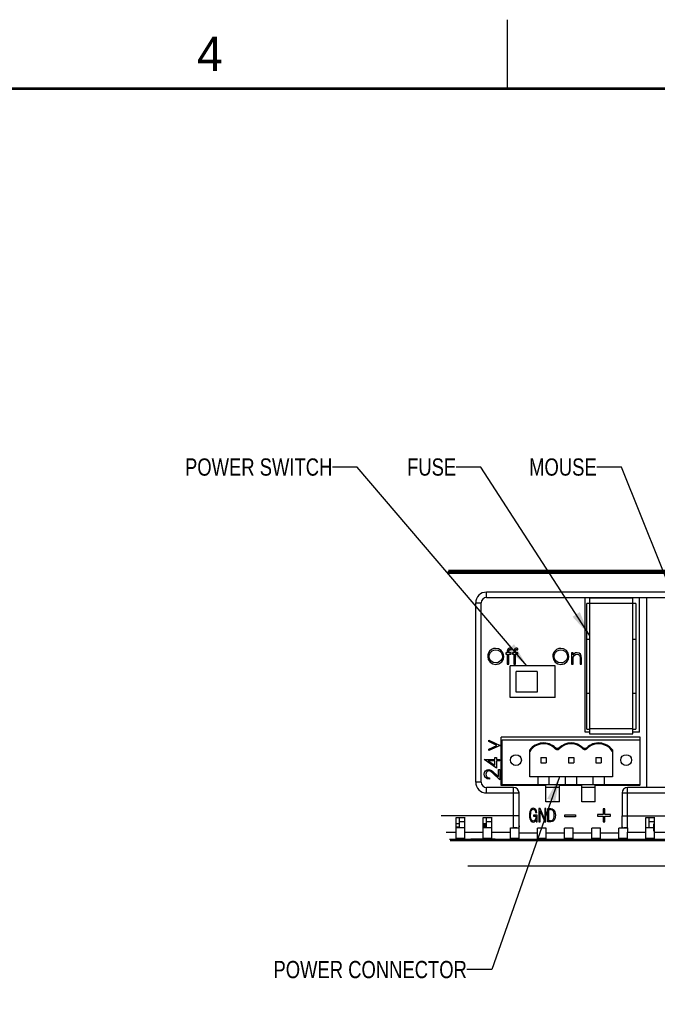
# Model space of a CAD drawing. Header units: inches. Extents: x 0 to 34, y 0 to 22.
# Tile 29 of 31: x 17.7 to 22.3, y 14.9 to 22. Entities that reach past the tile are written whole.
import ezdxf

# ---------------------------------------------------------------- set-up
doc = ezdxf.new("R2010")
doc.units = ezdxf.units.IN
doc.header["$LTSCALE"] = 1.87
doc.header["$MEASUREMENT"] = 0
doc.layers.get('0').update_dxf_attribs({"linetype": 'CONTINUOUS'})
doc.layers.add('DETAIL', color=7, linetype='CONTINUOUS')
doc.styles.get("Standard").update_dxf_attribs({"font": 'txt', "width": 0.8})
doc.styles.add('TEXTSTYLE_2', font='txt')
doc.dimstyles.get("Standard").update_dxf_attribs({"dimtxt": 0.125, "dimasz": 0.18, "dimexe": 0.18, "dimexo": 0.0625, "dimgap": 0.09, "dimtad": 0, "dimtih": 1, "dimtoh": 1, "dimdec": 3, "dimzin": 4, "dimdsep": 46, "dimtxsty": 'STANDARD', "dimblk": '_FILLED', "dimblk1": '_FILLED', "dimblk2": '_FILLED', "dimcen": 0.09, "dimadec": 0, "dimazin": 0, "dimtol": 1, "dimtp": 0.01, "dimtm": 0.01, "dimtfac": 1, "dimtdec": 3, "dimtofl": 0, "dimtmove": 0, "dimatfit": 3, "dimldrblk": '_FILLED', "dimfxl": 1, "dimtolj": 1, "dimtzin": 4, "dimarcsym": 0})

# ---------------------------------------------------------------- blocks, each defined once
blk = doc.blocks.new('_FILLED')
at = {"color": 0, "linetype": 'BYBLOCK'}
blk.add_solid([(0, 0), (-1, 0.174), (-1, -0.174)], dxfattribs=at)

msp = doc.modelspace()

# ---------------------------------------------------------------- linework, layer by layer
at = {"color": 2, "linetype": 'CONTINUOUS'}
msp.add_line((21.25, 22), (21.25, 21.5), dxfattribs=at)
at = {"color": 6, "linetype": 'CONTINUOUS'}
for p, q in [((28.0648, 18.0047), (20.8228, 18.0047)), ((20.8151, 17.985), (28.0929, 17.985)), ((28.086, 17.9929), (20.8182, 17.9929)), ((20.8197, 17.9968), (28.079, 17.9968)), ((21.0994, 17.8078), (21.0994, 17.8472)), ((22.7741, 17.8472), (21.0994, 17.8472)), ((21.0994, 17.8078), (22.774, 17.8078)), ((21.8162, 16.8324), (21.8162, 17.8078)), ((22.2099, 16.8324), (22.2099, 17.8078)), ((22.2608, 17.8078), (22.2608, 16.4299)), ((21.0206, 17.7685), (21.0206, 16.4693)), ((21.0206, 17.7685), (21.06, 17.7685)), ((21.06, 16.4693), (21.06, 17.7685)), ((21.2709, 17.4401), (21.2669, 17.4404)), ((21.2756, 17.4292), (21.279, 17.4279)), ((21.279, 17.4279), (21.279, 17.4383)), ((21.3193, 17.4401), (21.3153, 17.4404)), ((21.324, 17.4292), (21.3274, 17.4279)), ((21.3274, 17.4279), (21.3274, 17.4383)), ((21.2391, 17.4062), (21.2391, 17.3962)), ((21.2505, 17.4062), (21.2391, 17.4062)), ((21.2391, 17.3962), (21.2505, 17.3962)), ((21.2509, 17.4269), (21.2505, 17.4192)), ((21.2505, 17.4192), (21.2505, 17.4062)), ((21.2505, 17.3962), (21.2505, 17.325)), ((21.2605, 17.325), (21.2605, 17.3962)), ((21.2605, 17.3962), (21.2776, 17.3962)), ((21.2606, 17.4062), (21.2606, 17.4175)), ((21.2776, 17.4062), (21.2606, 17.4062)), ((21.2776, 17.3962), (21.2776, 17.4062)), ((21.2876, 17.4062), (21.2876, 17.3962)), ((21.2989, 17.4062), (21.2876, 17.4062)), ((21.2876, 17.3962), (21.2989, 17.3962)), ((21.2994, 17.4269), (21.2989, 17.4192)), ((21.2989, 17.4192), (21.2989, 17.4062)), ((21.2989, 17.3962), (21.2989, 17.325)), ((21.3089, 17.325), (21.309, 17.3962)), ((21.309, 17.4062), (21.309, 17.4175)), ((21.326, 17.4062), (21.309, 17.4062)), ((21.309, 17.3962), (21.326, 17.3962)), ((21.326, 17.3962), (21.326, 17.4062)), ((21.7174, 17.4062), (21.7174, 17.325)), ((21.7273, 17.4062), (21.7174, 17.4062)), ((21.7273, 17.3915), (21.7273, 17.4062)), ((21.7786, 17.3632), (21.7786, 17.325)), ((21.7886, 17.325), (21.7886, 17.3665)), ((21.1666, 17.3221), (21.1898, 17.3267)), ((21.2505, 17.325), (21.2605, 17.325)), ((21.2707, 17.0834), (21.2707, 17.3118)), ((21.5979, 17.3118), (21.2707, 17.3118)), ((21.2989, 17.325), (21.3089, 17.325)), ((21.5979, 17.0834), (21.5979, 17.3118)), ((21.6513, 17.335), (21.6388, 17.3335)), ((21.6392, 17.3221), (21.6623, 17.3267)), ((21.7174, 17.325), (21.7273, 17.325)), ((21.7273, 17.325), (21.7273, 17.3544)), ((21.7786, 17.325), (21.7886, 17.325)), ((21.5979, 17.0834), (21.2707, 17.0834)), ((21.206, 16.4448), (21.206, 16.796)), ((22.2138, 16.796), (21.206, 16.796)), ((21.8479, 16.8324), (21.8162, 16.8324)), ((22.2099, 16.8324), (22.1629, 16.8324)), ((22.2138, 16.7762), (22.2138, 16.796)), ((21.1159, 16.7626), (21.1159, 16.7734)), ((21.175, 16.7356), (21.1159, 16.7626)), ((21.1159, 16.7087), (21.175, 16.7356)), ((21.1159, 16.6979), (21.1159, 16.7087)), ((21.1601, 16.6338), (21.1601, 16.6466)), ((21.1601, 16.6466), (21.1715, 16.6466)), ((21.1715, 16.6466), (21.1715, 16.6338)), ((21.0831, 16.6318), (21.0831, 16.6338)), ((21.0831, 16.6338), (21.1601, 16.6338)), ((21.1715, 16.5711), (21.0831, 16.6318)), ((21.1118, 16.6238), (21.1601, 16.5907)), ((21.1601, 16.6238), (21.1118, 16.6238)), ((21.1601, 16.5907), (21.1601, 16.6238)), ((21.1715, 16.6338), (21.1971, 16.6338)), ((21.1715, 16.6238), (21.1715, 16.5711)), ((21.1971, 16.6238), (21.1715, 16.6238)), ((21.1971, 16.6338), (21.1971, 16.6238)), ((21.1971, 16.4856), (21.1423, 16.5369)), ((21.1432, 16.5485), (21.156, 16.5372)), ((21.156, 16.5372), (21.1857, 16.5094)), ((21.1857, 16.5094), (21.1857, 16.5611)), ((21.1857, 16.5611), (21.1971, 16.5611)), ((21.1971, 16.5611), (21.1971, 16.4856)), ((21.06, 16.4693), (21.0206, 16.4693)), ((21.0994, 16.3905), (21.0994, 16.4299)), ((21.2962, 16.4299), (21.0994, 16.4299)), ((21.1202, 16.4999), (21.1202, 16.4899)), ((21.5308, 16.4448), (21.206, 16.4448)), ((21.2962, 16.1372), (21.2962, 16.4299)), ((21.5308, 16.3267), (21.5308, 16.4448)), ((21.6292, 16.3267), (21.6292, 16.4448)), ((21.7906, 16.4448), (21.6292, 16.4448)), ((21.7906, 16.3267), (21.7906, 16.4448)), ((21.889, 16.3267), (21.889, 16.4448)), ((22.2138, 16.4448), (21.889, 16.4448)), ((22.123, 16.1372), (22.123, 16.4299)), ((28.1072, 16.4299), (22.123, 16.4299)), ((21.0994, 16.3905), (21.3356, 16.3905)), ((21.3356, 16.2237), (21.3356, 16.3905)), ((22.0836, 16.3905), (22.0836, 16.2237)), ((22.0836, 16.3905), (28.1072, 16.3905)), ((21.6292, 16.3267), (21.5308, 16.3267)), ((21.889, 16.3267), (21.7906, 16.3267)), ((21.3356, 16.2237), (20.7708, 16.2237)), ((21.4399, 16.2291), (21.4399, 16.2218)), ((21.466, 16.2291), (21.4399, 16.2291)), ((21.4399, 16.2218), (21.4575, 16.2218)), ((21.455, 16.2487), (21.4636, 16.2487)), ((21.466, 16.1814), (21.466, 16.2291)), ((21.4795, 16.2768), (21.4795, 16.1814)), ((21.4888, 16.2768), (21.4795, 16.2768)), ((21.488, 16.1814), (21.488, 16.2597)), ((21.488, 16.2597), (21.5149, 16.1974)), ((21.4954, 16.2609), (21.4888, 16.2768)), ((21.5223, 16.1986), (21.4954, 16.2609)), ((21.5223, 16.2768), (21.5223, 16.1986)), ((21.5308, 16.2768), (21.5223, 16.2768)), ((21.5308, 16.1814), (21.5308, 16.2768)), ((21.5443, 16.1814), (21.5443, 16.2768)), ((21.5443, 16.2768), (21.5669, 16.2768)), ((21.5528, 16.1888), (21.5528, 16.2695)), ((21.5528, 16.2695), (21.5648, 16.2695)), ((21.6681, 16.218), (21.6681, 16.2322)), ((21.6681, 16.2322), (21.7459, 16.2322)), ((21.7459, 16.218), (21.6681, 16.218)), ((21.7459, 16.2322), (21.7459, 16.218)), ((21.9061, 16.2345), (21.9061, 16.222)), ((21.947, 16.2345), (21.9061, 16.2345)), ((21.9061, 16.222), (21.947, 16.222)), ((21.947, 16.2754), (21.947, 16.2345)), ((21.9595, 16.2754), (21.947, 16.2754)), ((21.947, 16.222), (21.947, 16.1811)), ((21.9595, 16.2345), (21.9595, 16.2754)), ((22.0005, 16.2345), (21.9595, 16.2345)), ((21.9595, 16.1811), (21.9595, 16.222)), ((21.9595, 16.222), (22.0005, 16.222)), ((22.0005, 16.222), (22.0005, 16.2345)), ((22.0836, 16.2237), (28.3368, 16.2236)), ((20.8789, 16.06), (20.8789, 16.2133)), ((20.8789, 16.2133), (20.9419, 16.2133)), ((20.9025, 16.1388), (20.9025, 16.2135)), ((20.9025, 16.1843), (20.9419, 16.1843)), ((20.9419, 16.06), (20.9419, 16.2134)), ((21.0757, 16.06), (21.0757, 16.2133)), ((21.0757, 16.2133), (21.1387, 16.2133)), ((21.0994, 16.1388), (21.0994, 16.2135)), ((21.0994, 16.1843), (21.1387, 16.1843)), ((21.1387, 16.06), (21.1387, 16.2134)), ((21.3336, 16.1346), (21.3353, 16.1439)), ((21.4587, 16.196), (21.4594, 16.1814)), ((21.4594, 16.1814), (21.466, 16.1814)), ((21.4795, 16.1814), (21.488, 16.1814)), ((21.5149, 16.1974), (21.5221, 16.1814)), ((21.5221, 16.1814), (21.5308, 16.1814)), ((21.5669, 16.1814), (21.5443, 16.1814)), ((21.5648, 16.1888), (21.5528, 16.1888)), ((21.5751, 16.1826), (21.5669, 16.1814)), ((21.947, 16.1811), (21.9595, 16.1811)), ((22.0836, 16.1473), (22.0836, 16.1763)), ((22.0839, 16.1435), (22.0856, 16.1346)), ((22.2569, 16.06), (22.2569, 16.2133)), ((22.2569, 16.2133), (22.3198, 16.2133)), ((22.2805, 16.1388), (22.2805, 16.2135)), ((22.2805, 16.1843), (22.3198, 16.1843)), ((22.3139, 16.1129), (22.3139, 16.1661)), ((22.3198, 16.1661), (22.3139, 16.1661)), ((22.3198, 16.06), (22.3198, 16.2134)), ((20.8061, 16.1057), (20.8789, 16.1057)), ((20.8789, 16.1388), (20.9419, 16.1388)), ((20.9419, 16.1057), (21.0757, 16.1057)), ((21.0757, 16.1388), (21.1387, 16.1388)), ((21.1387, 16.1057), (21.2726, 16.1057)), ((21.2726, 16.06), (21.2726, 16.1057)), ((21.3356, 16.06), (21.3356, 16.1346)), ((21.4695, 16.0988), (21.3356, 16.0988)), ((21.4695, 16.06), (21.4695, 16.1346)), ((21.5324, 16.1346), (21.4695, 16.1346)), ((21.5324, 16.06), (21.5324, 16.1346)), ((21.6663, 16.0988), (21.5324, 16.0988)), ((21.6663, 16.06), (21.6663, 16.1346)), ((21.7293, 16.1346), (21.6663, 16.1346)), ((21.7293, 16.06), (21.7293, 16.1346)), ((21.8632, 16.0988), (21.7293, 16.0988)), ((21.8632, 16.06), (21.8632, 16.1346)), ((21.9261, 16.1346), (21.8632, 16.1346)), ((21.9261, 16.06), (21.9261, 16.1346)), ((22.06, 16.0988), (21.9261, 16.0988)), ((22.06, 16.06), (22.06, 16.1346)), ((22.0836, 16.1346), (22.06, 16.1346)), ((22.123, 16.06), (22.123, 16.1057)), ((22.123, 16.1057), (22.2569, 16.1057)), ((22.2569, 16.1388), (22.3139, 16.1388)), ((22.3198, 16.1346), (22.3139, 16.1346)), ((22.3139, 16.1128), (22.3198, 16.1128)), ((22.3198, 16.1057), (22.4537, 16.1057)), ((20.8307, 16.0559), (28.2521, 16.0559)), ((20.9419, 16.06), (20.8789, 16.06)), ((21.1387, 16.06), (21.0757, 16.06)), ((21.3356, 16.06), (21.2726, 16.06)), ((21.5324, 16.06), (21.4695, 16.06)), ((21.7293, 16.06), (21.6663, 16.06)), ((21.9261, 16.06), (21.8632, 16.06)), ((22.123, 16.06), (22.06, 16.06)), ((22.3198, 16.06), (22.2569, 16.06))]:
    msp.add_line(p, q, dxfattribs=at)
at = {"color": 7, "linetype": 'CONTINUOUS'}
for p, q in [((21.8479, 17.803), (21.8479, 16.8187)), ((22.1629, 17.803), (21.8479, 17.803)), ((22.1629, 16.8187), (22.1629, 17.803)), ((21.8282, 16.8522), (21.8282, 17.7636)), ((22.1826, 17.7636), (21.8282, 17.7636)), ((22.1826, 17.7636), (22.1826, 16.8522)), ((21.8282, 17.5047), (21.8479, 17.5047)), ((22.1629, 17.5047), (22.1826, 17.5047)), ((21.2689, 17.4304), (21.2648, 17.4296)), ((21.2655, 17.43), (21.2689, 17.4304)), ((21.3173, 17.4304), (21.3132, 17.4296)), ((21.3139, 17.43), (21.3173, 17.4304)), ((21.2606, 17.4228), (21.2611, 17.4262)), ((21.2606, 17.4222), (21.2606, 17.4175)), ((21.3091, 17.4222), (21.309, 17.4175)), ((21.3091, 17.4228), (21.3095, 17.4262)), ((21.3143, 17.1222), (21.3143, 17.2711)), ((21.4662, 17.2711), (21.3143, 17.2711)), ((21.4662, 17.2711), (21.4662, 17.1222)), ((21.4662, 17.1222), (21.3143, 17.1222)), ((21.8479, 17.111), (21.8282, 17.111)), ((22.1826, 17.111), (22.1629, 17.111)), ((21.8479, 16.8581), (22.1629, 16.8581)), ((21.8282, 16.8522), (21.8479, 16.8522)), ((21.8479, 16.8187), (22.1629, 16.8187)), ((22.1629, 16.8522), (22.1826, 16.8522)), ((21.1159, 16.7734), (21.1987, 16.7356)), ((21.1987, 16.7356), (21.1159, 16.6979)), ((21.2133, 16.4486), (21.2133, 16.7762)), ((21.2133, 16.7762), (22.2133, 16.7762)), ((22.2133, 16.7762), (22.2133, 16.4486)), ((21.4133, 16.5077), (21.4133, 16.7021)), ((21.4936, 16.6482), (21.4936, 16.6089)), ((21.4936, 16.6482), (21.533, 16.6482)), ((21.533, 16.6482), (21.533, 16.6089)), ((21.6936, 16.6482), (21.6936, 16.6089)), ((21.6936, 16.6482), (21.733, 16.6482)), ((21.733, 16.6482), (21.733, 16.6089)), ((21.8936, 16.6482), (21.8936, 16.6089)), ((21.8936, 16.6482), (21.933, 16.6482)), ((21.933, 16.6482), (21.933, 16.6089)), ((22.0133, 16.7021), (22.0133, 16.5077)), ((21.4936, 16.6089), (21.533, 16.6089)), ((21.6936, 16.6089), (21.733, 16.6089)), ((21.8936, 16.6089), (21.933, 16.6089)), ((22.0133, 16.5077), (21.4133, 16.5077)), ((21.4739, 16.4486), (21.4739, 16.5077)), ((21.5526, 16.5077), (21.5526, 16.4486)), ((21.6739, 16.4486), (21.6739, 16.5077)), ((21.7526, 16.5077), (21.7526, 16.4486)), ((21.8739, 16.4486), (21.8739, 16.5077)), ((21.9526, 16.5077), (21.9526, 16.4486)), ((22.2133, 16.4486), (21.2133, 16.4486)), ((21.6292, 16.4289), (21.5308, 16.4289)), ((21.889, 16.4289), (21.7906, 16.4289)), ((21.3356, 16.1346), (21.3356, 16.2237)), ((22.0839, 16.1763), (22.0839, 16.2237)), ((20.9025, 16.166), (20.8789, 16.166)), ((21.0994, 16.166), (21.0757, 16.166)), ((21.0994, 16.1564), (21.0757, 16.1564)), ((21.0757, 16.1509), (21.0994, 16.1509)), ((21.3353, 16.1439), (21.335, 16.1409)), ((22.0836, 16.1346), (22.0836, 16.1473)), ((22.0839, 16.1435), (22.0839, 16.1458)), ((22.0841, 16.1421), (22.0839, 16.1435)), ((20.9025, 16.1426), (20.8789, 16.1426)), ((21.0994, 16.1426), (21.0757, 16.1426)), ((21.2726, 16.1371), (21.2962, 16.1372)), ((21.2726, 16.1057), (21.2726, 16.1371)), ((21.3356, 16.1346), (21.2726, 16.1346)), ((21.2883, 16.1346), (21.2883, 16.1369)), ((21.3264, 16.1359), (21.3188, 16.1363)), ((21.335, 16.1409), (21.3336, 16.1348)), ((21.3336, 16.1348), (21.3336, 16.1346)), ((22.123, 16.1346), (22.0838, 16.1346)), ((22.0857, 16.1348), (22.0841, 16.1421)), ((22.0863, 16.1351), (22.0856, 16.1346)), ((22.0856, 16.1346), (22.0857, 16.1348)), ((22.123, 16.1369), (22.1088, 16.1364)), ((22.123, 16.1372), (22.123, 16.1057)), ((20.8354, 16.0464), (28.2452, 16.0464)), ((20.9852, 16.0539), (20.9852, 16.0512)), ((21.1624, 16.0539), (20.9852, 16.0539)), ((20.9852, 16.0512), (21.1624, 16.0512)), ((21.1624, 16.0512), (21.1624, 16.0539)), ((28.1082, 15.8591), (20.9647, 15.8591))]:
    msp.add_line(p, q, dxfattribs=at)
at = {"color": 7, "linetype": 'CONTINUOUS', "const_width": 0.02}
msp.add_lwpolyline([(33.5, 21.5), (0.5, 21.5)], dxfattribs=at)
at = {"color": 6, "linetype": 'CONTINUOUS'}
for points in [[(21.1658, 17.439), (21.1507, 17.437), (21.1353, 17.4302), (21.1221, 17.4189), (21.1137, 17.4058), (21.1093, 17.3926), (21.1081, 17.3801)], [(21.2249, 17.3806), (21.2206, 17.4034), (21.2068, 17.4232), (21.1867, 17.4355), (21.1658, 17.439)], [(21.2669, 17.4404), (21.2586, 17.4386), (21.253, 17.4337), (21.2509, 17.4269)], [(21.2689, 17.4304), (21.2724, 17.4301), (21.2756, 17.4292)], [(21.279, 17.4383), (21.2749, 17.4394), (21.2709, 17.4401)], [(21.3153, 17.4404), (21.307, 17.4386), (21.3015, 17.4337), (21.2994, 17.4269)], [(21.3173, 17.4304), (21.3208, 17.4301), (21.324, 17.4292)], [(21.3274, 17.4383), (21.3234, 17.4394), (21.3193, 17.4401)], [(21.6383, 17.439), (21.6233, 17.437), (21.6078, 17.4302), (21.5947, 17.4189), (21.5863, 17.4058), (21.5819, 17.3926), (21.5806, 17.3801)], [(21.6974, 17.3806), (21.6931, 17.4034), (21.6793, 17.4232), (21.6593, 17.4355), (21.6383, 17.439)], [(21.1081, 17.3801), (21.1124, 17.3577), (21.1258, 17.3383), (21.1455, 17.3258), (21.1666, 17.3221)], [(21.118, 17.3801), (21.1203, 17.3949), (21.1284, 17.4098), (21.1405, 17.4202), (21.1536, 17.4259), (21.1662, 17.4276)], [(21.1662, 17.3335), (21.1472, 17.3371), (21.1311, 17.3481), (21.121, 17.3635), (21.118, 17.3801)], [(21.1662, 17.4276), (21.1812, 17.4253), (21.1962, 17.4177), (21.2074, 17.4061), (21.2133, 17.3932), (21.2149, 17.3806)], [(21.2149, 17.3806), (21.2126, 17.3655), (21.2042, 17.3506), (21.1919, 17.3403), (21.1788, 17.335), (21.1662, 17.3335)], [(21.1898, 17.3267), (21.2094, 17.3407), (21.2215, 17.3603), (21.2249, 17.3806)], [(21.5806, 17.3801), (21.5849, 17.3577), (21.5983, 17.3383)], [(21.5906, 17.3801), (21.5928, 17.3949), (21.6009, 17.4098), (21.6131, 17.4202), (21.6262, 17.4259), (21.6388, 17.4276)], [(21.6388, 17.3335), (21.6197, 17.3371), (21.6036, 17.3481), (21.5935, 17.3635), (21.5906, 17.3801)], [(21.6388, 17.4276), (21.6537, 17.4253), (21.6688, 17.4177), (21.68, 17.4061), (21.6858, 17.3932), (21.6874, 17.3806)], [(21.6874, 17.3806), (21.6851, 17.3655), (21.6768, 17.3506), (21.6645, 17.3403), (21.6513, 17.335)], [(21.6623, 17.3267), (21.6819, 17.3407), (21.694, 17.3603), (21.6974, 17.3806)], [(21.7582, 17.4076), (21.7461, 17.4057), (21.7355, 17.4), (21.7273, 17.3915)], [(21.7273, 17.3544), (21.7274, 17.362), (21.7279, 17.3694), (21.7289, 17.3761)], [(21.7289, 17.3761), (21.7352, 17.3878), (21.7454, 17.3954), (21.7565, 17.3976)], [(21.7565, 17.3976), (21.7664, 17.3958), (21.7736, 17.3903), (21.7774, 17.3817)], [(21.7819, 17.3963), (21.7709, 17.405), (21.7582, 17.4076)], [(21.7774, 17.3817), (21.7783, 17.3753), (21.7785, 17.3693), (21.7786, 17.3632)], [(21.7886, 17.3665), (21.7874, 17.3828), (21.7819, 17.3963)], [(21.5983, 17.3383), (21.6181, 17.3258), (21.6392, 17.3221)], [(21.0831, 16.5261), (21.0855, 16.5394), (21.093, 16.5504), (21.1043, 16.5576), (21.1162, 16.5597)], [(21.1202, 16.4899), (21.1048, 16.4931), (21.0926, 16.5016), (21.0852, 16.5135), (21.0831, 16.5261)], [(21.1171, 16.5497), (21.1083, 16.5479), (21.101, 16.5426), (21.0961, 16.5347), (21.0945, 16.5256)], [(21.0945, 16.5256), (21.0963, 16.5157), (21.1014, 16.5079), (21.1098, 16.5022), (21.1202, 16.4999)], [(21.1162, 16.5597), (21.1307, 16.5567), (21.1432, 16.5485)], [(21.1423, 16.5369), (21.1343, 16.5435), (21.1259, 16.5482), (21.1171, 16.5497)], [(21.4186, 16.2662), (21.4139, 16.2547), (21.4116, 16.2417), (21.411, 16.2295)], [(21.411, 16.2295), (21.4118, 16.2155), (21.4142, 16.2032), (21.4186, 16.1925)], [(21.4384, 16.2793), (21.4308, 16.2778), (21.424, 16.2734), (21.4186, 16.2662)], [(21.4196, 16.2296), (21.42, 16.2407), (21.4215, 16.2517), (21.4246, 16.2612)], [(21.4247, 16.198), (21.4214, 16.2089), (21.4199, 16.2196), (21.4196, 16.2296)], [(21.4246, 16.2612), (21.4282, 16.267), (21.433, 16.2708), (21.4386, 16.2719)], [(21.4556, 16.2719), (21.4508, 16.276), (21.4447, 16.2785), (21.4384, 16.2793)], [(21.4386, 16.2719), (21.4432, 16.2712), (21.447, 16.2691), (21.45, 16.2658)], [(21.45, 16.2658), (21.4526, 16.2607), (21.4542, 16.2549), (21.455, 16.2487)], [(21.4575, 16.2218), (21.457, 16.212), (21.4553, 16.2034), (21.4522, 16.1957)], [(21.4636, 16.2487), (21.4621, 16.2574), (21.4595, 16.2653), (21.4556, 16.2719)], [(21.5838, 16.2594), (21.5785, 16.2652), (21.5718, 16.2685), (21.5648, 16.2695)], [(21.5669, 16.2768), (21.576, 16.2754), (21.584, 16.271), (21.59, 16.2647)], [(21.5908, 16.2291), (21.5901, 16.2406), (21.5878, 16.2509), (21.5838, 16.2594)], [(21.5838, 16.1985), (21.5879, 16.2073), (21.5901, 16.2178), (21.5908, 16.2291)], [(21.59, 16.2647), (21.5957, 16.2535), (21.5986, 16.2411), (21.5993, 16.2293)], [(21.5993, 16.2293), (21.5983, 16.2155), (21.5952, 16.2035), (21.59, 16.1936)], [(21.4186, 16.1925), (21.4241, 16.1851), (21.4311, 16.1804), (21.4388, 16.179)], [(21.4379, 16.1863), (21.4324, 16.1878), (21.428, 16.192), (21.4247, 16.198)], [(21.4522, 16.1957), (21.4483, 16.1905), (21.4433, 16.1873), (21.4379, 16.1863)], [(21.4388, 16.179), (21.4436, 16.1796), (21.4478, 16.1812), (21.4512, 16.1838)], [(21.4512, 16.1838), (21.4542, 16.1873), (21.4566, 16.1914), (21.4587, 16.196)], [(21.5648, 16.1888), (21.5727, 16.1899), (21.5791, 16.1933), (21.5838, 16.1985)], [(21.59, 16.1936), (21.5831, 16.1866), (21.5751, 16.1826)]]:
    msp.add_lwpolyline(points, dxfattribs=at)
at = {"color": 7, "linetype": 'CONTINUOUS'}
for points in [[(21.2644, 17.4295), (21.2612, 17.4266), (21.2606, 17.4222)], [(21.2611, 17.4262), (21.2627, 17.4284), (21.2655, 17.43)], [(21.3128, 17.4295), (21.3097, 17.4266), (21.3091, 17.4222)], [(21.3095, 17.4262), (21.3112, 17.4284), (21.3139, 17.43)], [(21.2606, 17.4175), (21.2606, 17.419), (21.2606, 17.4228)], [(21.309, 17.4175), (21.309, 17.419), (21.3091, 17.4228)], [(21.5996, 16.7178), (21.5993, 16.7152), (21.5993, 16.7123), (21.599, 16.7098)], [(21.627, 16.7178), (21.6181, 16.7129), (21.6081, 16.713), (21.5996, 16.7178)], [(21.6276, 16.7098), (21.6273, 16.7123), (21.6273, 16.7152), (21.627, 16.7178)], [(21.7996, 16.7178), (21.7993, 16.7152), (21.7993, 16.7123), (21.799, 16.7098)], [(21.827, 16.7178), (21.8181, 16.7129), (21.8081, 16.713), (21.7996, 16.7178)], [(21.8276, 16.7098), (21.8273, 16.7123), (21.8273, 16.7152), (21.827, 16.7178)], [(21.599, 16.7098), (21.6082, 16.7043), (21.6188, 16.7045), (21.6276, 16.7098)], [(21.799, 16.7098), (21.8082, 16.7043), (21.8188, 16.7045), (21.8276, 16.7098)], [(21.3353, 16.1513), (21.3353, 16.1484), (21.3353, 16.1472), (21.3353, 16.1468)], [(21.3353, 16.146), (21.3353, 16.1446), (21.3353, 16.1439)], [(21.3188, 16.1363), (21.3082, 16.1364), (21.2962, 16.1369)], [(21.3336, 16.1346), (21.3332, 16.1349), (21.3311, 16.1354), (21.3264, 16.1359)], [(22.1088, 16.1364), (22.097, 16.1362), (22.0897, 16.1356), (22.0863, 16.1351)]]:
    msp.add_lwpolyline(points, dxfattribs=at)
for centre in [(21.3133, 16.6285), (22.1133, 16.6285)]:
    msp.add_circle(centre, 0.0394, dxfattribs=at)
at = {"color": 6, "linetype": 'CONTINUOUS'}
for centre, radius, start, end in [((21.0994, 17.7685), 0.0787, 90, 180), ((21.0994, 17.7685), 0.0394, 90, 180), ((21.0994, 16.4693), 0.0787, 180, 270), ((21.0994, 16.4693), 0.0394, 180, 270), ((21.2962, 16.3905), 0.0394, 0, 90), ((22.123, 16.3905), 0.0394, 90, 180)]:
    msp.add_arc(centre, radius, start, end, dxfattribs=at)
at = {"color": 7, "linetype": 'CONTINUOUS'}
for centre, radius, start, end in [((21.5133, 16.6285), 0.1242, 45.95538, 143.65157), ((21.5133, 16.6285), 0.1181, 43.47038, 147.85095), ((21.7133, 16.6285), 0.1242, 45.95538, 134.04462), ((21.7133, 16.6285), 0.1181, 43.47038, 136.52962), ((21.9133, 16.6285), 0.1242, 36.34843, 134.04462), ((21.9133, 16.6285), 0.1181, 32.14905, 136.52962)]:
    msp.add_arc(centre, radius, start, end, dxfattribs=at)

# ---------------------------------------------------------------- texts
at = {"color": 2, "linetype": 'CONTINUOUS', "insert": (18.9977, 21.8777), "char_height": 0.25, "width": 0.25, "attachment_point": 1, "line_spacing_factor": 0.9, "style": 'TEXTSTYLE_2'}
msp.add_mtext('4', dxfattribs=at)
at = {"layer": 'DETAIL', "color": 2, "linetype": 'CONTINUOUS', "char_height": 0.125, "attachment_point": 3, "line_spacing_factor": 0.9}
for s, insert, width in [('POWER SWITCH', (19.98, 18.8172), 1.2), ('FUSE', (20.8793, 18.8172), 0.4), ('MOUSE', (21.8993, 18.8172), 0.5), ('POWER CONNECTOR', (20.9568, 15.1716), 1.5)]:
    msp.add_mtext(s, dxfattribs=dict(at, insert=insert, width=width))

# ---------------------------------------------------------------- leaders
at = {"layer": 'DETAIL', "color": 2, "linetype": 'CONTINUOUS'}
for points in [[(21.3927, 17.3118), (20.16, 18.7547), (19.98, 18.7547)], [(21.8479, 17.5341), (21.0593, 18.7547), (20.8793, 18.7547)], [(22.5562, 17.5642), (22.0793, 18.7547), (21.8993, 18.7547)], [(21.6291, 16.5077), (21.1368, 15.1091), (20.9568, 15.1091)]]:
    msp.add_leader(points, dimstyle='STANDARD', override={"dimtad": 0}, dxfattribs=at)

doc.saveas('drawing.dxf')
